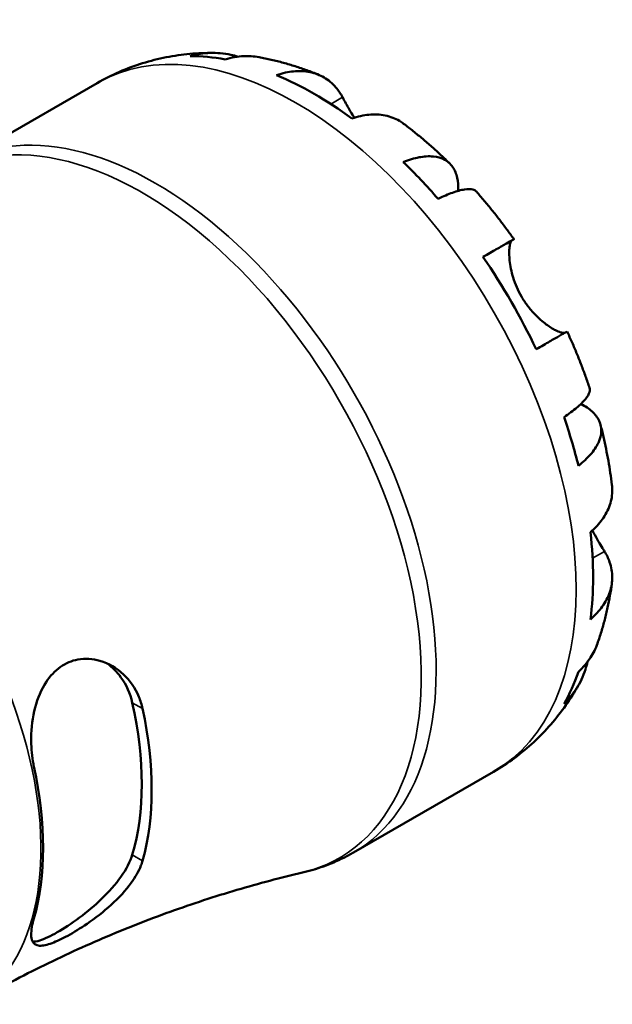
# Model space of a CAD drawing. Header units: millimetres. Extents: x 0 to 903, y 0 to 678.
# Tile 8 of 9: x 656 to 691, y 430 to 488. Entities that reach past the tile are written whole.
import ezdxf

# ---------------------------------------------------------------- set-up
doc = ezdxf.new("R2010")
doc.units = ezdxf.units.MM
doc.layers.add('Visible (ISO)', color=7, linetype='Continuous', lineweight=50)
doc.layers.add('Visible Narrow (ISO)', color=7, linetype='Continuous', lineweight=35)

msp = doc.modelspace()

# ---------------------------------------------------------------- linework, layer by layer
at = {"layer": 'Visible (ISO)'}
for p, q in [((652.157, 479.774), (660.443, 484.546)), ((675.611, 439.045), (683.898, 443.817))]:
    msp.add_line(p, q, dxfattribs=at)
for centre, major_axis, start_param, end_param in [((673.284, 464.823), (-11.648, 20.227), 5.824761, 5.960079), ((673.284, 464.823), (-11.648, 20.227), 5.364352, 5.63509), ((673.284, 464.823), (-11.648, 20.227), 5.039363, 5.174681), ((673.284, 464.823), (-11.648, 20.227), 4.578953, 4.849692), ((673.284, 464.823), (-11.648, 20.227), 4.253965, 4.389283), ((673.284, 464.823), (-11.648, 20.227), 3.793555, 4.064294), ((673.284, 464.823), (11.648, -20.227), 0.326974, 0.462292), ((649.303, 451.013), (9.719, -16.877), 0.501023, 1.073641), ((649.303, 451.013), (10.133, -17.596), 0.51304, 1.061624), ((643.116, 447.45), (-9.968, 17.31), 3.649979, 4.20787)]:
    msp.add_ellipse(centre, major_axis=major_axis, ratio=0.578093, start_param=start_param, end_param=end_param, dxfattribs=at)
for points, knots in [([(660.443, 484.546), (660.868, 484.791), (661.307, 485.012), (662.204, 485.402), (662.662, 485.571), (663.587, 485.858), (664.054, 485.975), (664.991, 486.158), (665.46, 486.225), (666.394, 486.31), (666.858, 486.329), (667.318, 486.327)], [5.4997209, 5.4997209, 5.4997209, 5.4997209, 5.5646808, 5.5646808, 5.6296408, 5.6296408, 5.6946008, 5.6946008, 5.7595607, 5.7595607, 5.8245207, 5.8245207, 5.8245207, 5.8245207]), ([(665.952, 486.141), (666.346, 486.252), (666.751, 486.311), (667.509, 486.337), (667.931, 486.304), (668.493, 486.184), (668.636, 486.146), (668.777, 486.103)], [0.1494024, 0.1494024, 0.1494024, 0.1494024, 0.2912498, 0.2912498, 0.4370651, 0.4370651, 0.4874121, 0.4874121, 0.4874121, 0.4874121]), ([(670.017, 486.072), (669.711, 486.128), (669.399, 486.146), (668.765, 486.116), (668.389, 486.054), (668.014, 485.941)], [4.2689629, 4.2689629, 4.2689629, 4.2689629, 4.3907831, 4.3907831, 4.5326305, 4.5326305, 4.5326305, 4.5326305]), ([(670.017, 486.073), (670.262, 486.028), (670.505, 485.978), (670.986, 485.868), (671.224, 485.808), (671.696, 485.679), (671.93, 485.61), (672.393, 485.462), (672.623, 485.384), (673.077, 485.219), (673.302, 485.132), (673.525, 485.042)], [5.9548362, 5.9548362, 5.9548362, 5.9548362, 5.9913094, 5.9913094, 6.0277826, 6.0277826, 6.0642559, 6.0642559, 6.1007291, 6.1007291, 6.1372023, 6.1372023, 6.1372023, 6.1372023]), ([(671.057, 485.013), (671.412, 485.133), (671.758, 485.206), (672.383, 485.265), (672.716, 485.253), (673.339, 485.128), (673.628, 485.014), (674.115, 484.728), (674.357, 484.53), (674.716, 484.11), (674.85, 483.911), (674.962, 483.703)], [0.14941, 0.14941, 0.14941, 0.14941, 0.290445, 0.290445, 0.4363418, 0.4363418, 0.5822385, 0.5822385, 0.7293467, 0.7293467, 0.8352626, 0.8352626, 0.8352626, 0.8352626]), ([(674.962, 483.703), (674.966, 483.696), (674.97, 483.688), (675.032, 483.573), (675.095, 483.457), (675.225, 483.224), (675.289, 483.11), (675.441, 482.846), (675.53, 482.695), (675.635, 482.524), (675.644, 482.509), (675.654, 482.493)], [-0.5107229, -0.5107229, -0.5107229, -0.5107229, -0.5065357, -0.5065357, -0.4498196, -0.4498196, -0.4007076, -0.4007076, -0.3417366, -0.3417366, -0.3359284, -0.3359284, -0.3359284, -0.3359284]), ([(678.577, 482.138), (678.494, 482.2), (678.41, 482.257), (678.082, 482.449), (677.794, 482.563), (677.171, 482.688), (676.838, 482.699), (676.213, 482.64), (675.867, 482.568), (675.512, 482.448)], [4.094374, 4.094374, 4.094374, 4.094374, 4.1454192, 4.1454192, 4.2913159, 4.2913159, 4.4372126, 4.4372126, 4.5782477, 4.5782477, 4.5782477, 4.5782477]), ([(678.578, 482.138), (678.769, 481.994), (678.959, 481.847), (679.334, 481.548), (679.52, 481.396), (679.888, 481.086), (680.07, 480.929), (680.431, 480.61), (680.61, 480.447), (680.963, 480.118), (681.138, 479.951), (681.311, 479.782)], [0.1518169, 0.1518169, 0.1518169, 0.1518169, 0.1884621, 0.1884621, 0.2251073, 0.2251073, 0.2617526, 0.2617526, 0.2983978, 0.2983978, 0.335043, 0.335043, 0.335043, 0.335043]), ([(678.555, 479.871), (678.894, 480.005), (679.215, 480.099), (679.776, 480.206), (680.066, 480.227), (680.585, 480.179), (680.813, 480.11), (681.178, 479.915), (681.347, 479.771), (681.607, 479.402), (681.698, 479.176), (681.798, 478.723), (681.821, 478.46), (681.808, 478.17)], [0.1494024, 0.1494024, 0.1494024, 0.1494024, 0.2912498, 0.2912498, 0.4370651, 0.4370651, 0.5828803, 0.5828803, 0.7290354, 0.7290354, 0.8751905, 0.8751905, 1.0110192, 1.0110192, 1.0110192, 1.0110192]), ([(682.88, 478.127), (682.827, 478.187), (682.754, 478.227), (682.547, 478.282), (682.38, 478.285), (681.969, 478.22), (681.724, 478.151), (681.23, 477.974), (680.937, 477.85), (680.617, 477.696)], [3.9924134, 3.9924134, 3.9924134, 3.9924134, 4.0991526, 4.0991526, 4.2449679, 4.2449679, 4.3907831, 4.3907831, 4.5326305, 4.5326305, 4.5326305, 4.5326305]), ([(682.881, 478.127), (683.038, 477.949), (683.194, 477.768), (683.502, 477.403), (683.654, 477.218), (683.954, 476.846), (684.103, 476.658), (684.396, 476.278), (684.54, 476.086), (684.825, 475.7), (684.966, 475.505), (685.104, 475.309)], [0.4497722, 0.4497722, 0.4497722, 0.4497722, 0.4856059, 0.4856059, 0.5214397, 0.5214397, 0.5572734, 0.5572734, 0.5931071, 0.5931071, 0.6289409, 0.6289409, 0.6289409, 0.6289409]), ([(683.273, 474.261), (683.576, 474.436), (683.845, 474.59), (684.286, 474.843), (684.495, 474.963), (684.822, 475.15), (684.939, 475.217), (685.08, 475.296), (685.115, 475.316), (685.091, 475.3), (685.056, 475.279), (685.002, 475.247)], [0.14941, 0.14941, 0.14941, 0.14941, 0.290445, 0.290445, 0.4363418, 0.4363418, 0.5822385, 0.5822385, 0.7293467, 0.7293467, 0.8352626, 0.8352626, 0.8352626, 0.8352626]), ([(685.002, 475.247), (684.982, 475.235), (684.962, 475.216), (684.916, 475.145), (684.891, 475.08), (684.852, 474.908), (684.837, 474.8), (684.821, 474.495), (684.826, 474.283), (684.885, 473.738), (684.953, 473.395), (685.18, 472.664), (685.343, 472.282), (685.552, 471.922)], [-0.5076659, -0.5076659, -0.5076659, -0.5076659, -0.4671899, -0.4671899, -0.4020022, -0.4020022, -0.3350664, -0.3350664, -0.2430046, -0.2430046, -0.1248886, -0.1248886, 0, 0, 0, 0]), ([(685.552, 471.922), (685.662, 471.731), (685.783, 471.548), (686.052, 471.189), (686.201, 471.016), (686.573, 470.629), (686.8, 470.434), (687.217, 470.124), (687.406, 470.009), (687.684, 469.868), (687.785, 469.827), (687.953, 469.777), (688.021, 469.767), (688.09, 469.771), (688.105, 469.774), (688.118, 469.777)], [0, 0, 0, 0, 0.0660814, 0.0660814, 0.1366745, 0.1366745, 0.238734, 0.238734, 0.3345777, 0.3345777, 0.4015785, 0.4015785, 0.4668531, 0.4668531, 0.4879872, 0.4879872, 0.4879872, 0.4879872]), ([(688.254, 469.853), (688.254, 469.853), (688.219, 469.834), (688.089, 469.761), (687.972, 469.694), (687.645, 469.507), (687.436, 469.387), (686.995, 469.134), (686.726, 468.98), (686.423, 468.805)], [4.0206832, 4.0206832, 4.0206832, 4.0206832, 4.1454192, 4.1454192, 4.2913159, 4.2913159, 4.4372126, 4.4372126, 4.5782477, 4.5782477, 4.5782477, 4.5782477]), ([(688.254, 469.853), (688.355, 469.635), (688.454, 469.416), (688.646, 468.975), (688.739, 468.755), (688.922, 468.311), (689.011, 468.089), (689.183, 467.642), (689.267, 467.418), (689.429, 466.969), (689.508, 466.743), (689.584, 466.517)], [0.9418698, 0.9418698, 0.9418698, 0.9418698, 0.977704, 0.977704, 1.0135382, 1.0135382, 1.0493723, 1.0493723, 1.0852065, 1.0852065, 1.1210407, 1.1210407, 1.1210407, 1.1210407]), ([(688.071, 464.785), (688.365, 464.985), (688.619, 465.175), (689.021, 465.513), (689.204, 465.689), (689.468, 466.01), (689.549, 466.154), (689.606, 466.359), (689.608, 466.443), (689.584, 466.517)], [0.1494024, 0.1494024, 0.1494024, 0.1494024, 0.2912498, 0.2912498, 0.4370651, 0.4370651, 0.5828803, 0.5828803, 0.6900889, 0.6900889, 0.6900889, 0.6900889]), ([(689.07, 465.567), (689.336, 465.431), (689.56, 465.277), (689.905, 464.962), (690.054, 464.772), (690.242, 464.364), (690.281, 464.147), (690.267, 463.737), (690.211, 463.505), (689.992, 463.035), (689.828, 462.796), (689.453, 462.365), (689.211, 462.135), (688.925, 461.91)], [3.667459, 3.667459, 3.667459, 3.667459, 3.8068425, 3.8068425, 3.9529976, 3.9529976, 4.0991526, 4.0991526, 4.2449679, 4.2449679, 4.3907831, 4.3907831, 4.5326305, 4.5326305, 4.5326305, 4.5326305]), ([(690.232, 464.331), (690.293, 464.097), (690.35, 463.862), (690.458, 463.391), (690.51, 463.155), (690.606, 462.683), (690.652, 462.447), (690.736, 461.973), (690.775, 461.736), (690.846, 461.262), (690.879, 461.024), (690.908, 460.786)], [1.2357307, 1.2357307, 1.2357307, 1.2357307, 1.272368, 1.272368, 1.3090053, 1.3090053, 1.3456426, 1.3456426, 1.3822799, 1.3822799, 1.4189172, 1.4189172, 1.4189172, 1.4189172]), ([(689.638, 457.981), (689.92, 458.227), (690.156, 458.49), (690.521, 458.999), (690.679, 459.292), (690.883, 459.892), (690.929, 460.198), (690.927, 460.578), (690.921, 460.681), (690.908, 460.786)], [0.14941, 0.14941, 0.14941, 0.14941, 0.290445, 0.290445, 0.4363418, 0.4363418, 0.5822385, 0.5822385, 0.6343613, 0.6343613, 0.6343613, 0.6343613]), ([(689.749, 458.081), (689.774, 458.036), (689.799, 457.991), (689.918, 457.773), (690.011, 457.61), (690.19, 457.303), (690.275, 457.161), (690.393, 456.968), (690.43, 456.908), (690.465, 456.851)], [-1.8458886, -1.8458886, -1.8458886, -1.8458886, -1.8294227, -1.8294227, -1.7655818, -1.7655818, -1.7011788, -1.7011788, -1.6696191, -1.6696191, -1.6696191, -1.6696191]), ([(690.465, 456.851), (690.589, 456.651), (690.694, 456.437), (690.876, 455.918), (690.926, 455.61), (690.929, 455.047), (690.883, 454.741), (690.679, 454.142), (690.521, 453.849), (690.156, 453.339), (689.92, 453.077), (689.638, 452.83)], [3.8923951, 3.8923951, 3.8923951, 3.8923951, 3.9983109, 3.9983109, 4.1454192, 4.1454192, 4.2913159, 4.2913159, 4.4372126, 4.4372126, 4.5782477, 4.5782477, 4.5782477, 4.5782477]), ([(690.903, 454.956), (690.871, 454.718), (690.833, 454.48), (690.75, 454.004), (690.703, 453.767), (690.6, 453.292), (690.544, 453.055), (690.421, 452.581), (690.355, 452.345), (690.211, 451.874), (690.133, 451.639), (690.05, 451.405)], [1.7168657, 1.7168657, 1.7168657, 1.7168657, 1.7533314, 1.7533314, 1.7897972, 1.7897972, 1.826263, 1.826263, 1.8627288, 1.8627288, 1.8991945, 1.8991945, 1.8991945, 1.8991945]), ([(688.925, 449.722), (689.211, 449.99), (689.453, 450.284), (689.8, 450.821), (689.943, 451.106), (690.05, 451.405)], [0.1494024, 0.1494024, 0.1494024, 0.1494024, 0.2912498, 0.2912498, 0.4155935, 0.4155935, 0.4155935, 0.4155935]), ([(656.694, 444.127), (656.672, 444.231), (656.651, 444.337), (656.56, 444.884), (656.526, 445.348), (656.542, 446.425), (656.618, 447.039), (656.915, 448.167), (657.127, 448.681), (657.653, 449.482), (657.937, 449.785), (658.582, 450.238), (658.931, 450.384), (659.732, 450.533), (660.178, 450.503), (661.115, 450.231), (661.593, 449.952), (662.379, 449.214), (662.692, 448.765), (662.999, 448.028), (663.072, 447.793), (663.124, 447.55)], [-1.527112, -1.527112, -1.527112, -1.527112, -1.492254, -1.492254, -1.350274, -1.350274, -1.167411, -1.167411, -0.994367, -0.994367, -0.852709, -0.852709, -0.714832, -0.714832, -0.551518, -0.551518, -0.356479, -0.356479, -0.170204, -0.170204, -0.088441, -0.088441, -0.088441, -0.088441]), ([(661.028, 450.223), (661.33, 450.005), (661.613, 449.726), (662.166, 448.96), (662.395, 448.435), (662.513, 447.902)], [1.7319828, 1.7319828, 1.7319828, 1.7319828, 1.8636937, 1.8636937, 2.0416178, 2.0416178, 2.0416178, 2.0416178]), ([(689.46, 450.317), (689.426, 450.164), (689.384, 450.012), (689.204, 449.459), (689.021, 449.077), (688.619, 448.435), (688.365, 448.115), (688.071, 447.83)], [4.1914857, 4.1914857, 4.1914857, 4.1914857, 4.2449679, 4.2449679, 4.3907831, 4.3907831, 4.5326305, 4.5326305, 4.5326305, 4.5326305]), ([(688.93, 448.941), (688.701, 448.536), (688.451, 448.139), (687.906, 447.363), (687.611, 446.985), (686.978, 446.256), (686.639, 445.906), (685.92, 445.24), (685.54, 444.924), (684.744, 444.337), (684.328, 444.064), (683.898, 443.817)], [2.0294153, 2.0294153, 2.0294153, 2.0294153, 2.0951579, 2.0951579, 2.1609004, 2.1609004, 2.226643, 2.226643, 2.2923856, 2.2923856, 2.3581282, 2.3581282, 2.3581282, 2.3581282]), ([(675.611, 439.045), (675.422, 438.936), (675.23, 438.833), (674.839, 438.638), (674.641, 438.546), (674.241, 438.375), (674.038, 438.295), (673.628, 438.148), (673.421, 438.081), (673.005, 437.958), (672.795, 437.902), (672.584, 437.853)], [2.3581282, 2.3581282, 2.3581282, 2.3581282, 2.3925875, 2.3925875, 2.4270469, 2.4270469, 2.4615062, 2.4615062, 2.4959656, 2.4959656, 2.5304249, 2.5304249, 2.5304249, 2.5304249]), ([(663.124, 438.557), (663.097, 438.461), (663.064, 438.364), (662.895, 437.934), (662.701, 437.593), (662.133, 436.804), (661.721, 436.361), (660.817, 435.542), (660.33, 435.165), (659.446, 434.559), (659.058, 434.32), (658.351, 433.934), (658.042, 433.787), (657.465, 433.572), (657.219, 433.52), (656.81, 433.544), (656.669, 433.64), (656.516, 434.007), (656.513, 434.287), (656.605, 434.798), (656.644, 434.96), (656.694, 435.134)], [-1.535365, -1.535365, -1.535365, -1.535365, -1.492843, -1.492843, -1.349191, -1.349191, -1.158656, -1.158656, -0.976408, -0.976408, -0.830815, -0.830815, -0.694397, -0.694397, -0.540069, -0.540069, -0.362526, -0.362526, -0.17426, -0.17426, -0.096481, -0.096481, -0.096481, -0.096481]), ([(662.513, 438.909), (662.395, 438.512), (662.166, 438.06), (661.531, 437.157), (661.125, 436.705), (660.311, 435.923), (659.85, 435.536), (658.929, 434.849), (658.47, 434.548), (658.078, 434.323), (657.687, 434.098), (657.323, 433.924), (656.873, 433.788), (656.734, 433.766), (656.619, 433.769)], [-0.6877666, -0.6877666, -0.6877666, -0.6877666, -0.5098425, -0.5098425, -0.3319185, -0.3319185, -0.1659592, -0.1659592, 0, 0, 0, 0.1659592, 0.1659592, 0.2597236, 0.2597236, 0.2597236, 0.2597236]), ([(652.955, 430.065), (654.226, 430.798), (655.52, 431.492), (658.134, 432.797), (659.454, 433.407), (662.104, 434.538), (663.433, 435.06), (666.082, 436.012), (667.403, 436.442), (670.017, 437.214), (671.311, 437.555), (672.584, 437.853)], [2.3581282, 2.3581282, 2.3581282, 2.3581282, 2.3925875, 2.3925875, 2.4270469, 2.4270469, 2.4615062, 2.4615062, 2.4959656, 2.4959656, 2.5304249, 2.5304249, 2.5304249, 2.5304249])]:
    msp.add_open_spline(points, degree=3, knots=knots, dxfattribs=at)
at = {"layer": 'Visible Narrow (ISO)'}
for p, q in [((674.962, 483.703), (674.268, 483.304)), ((685.002, 475.247), (683.278, 474.254)), ((690.465, 456.851), (689.761, 456.445)), ((662.513, 447.902), (663.124, 447.55)), ((663.124, 438.557), (662.513, 438.909))]:
    msp.add_line(p, q, dxfattribs=at)
for centre, major_axis, start_param, end_param in [((672.171, 464.181), (-11.727, 20.365), 3.141593, 6.283185), ((663.884, 459.409), (11.727, -20.365), 0, 3.141593), ((663.102, 458.959), (-11.661, 20.25), 2.969296, 6.455482), ((642.987, 447.375), (9.968, -17.31), 0, 2.34557)]:
    msp.add_ellipse(centre, major_axis=major_axis, ratio=0.578093, start_param=start_param, end_param=end_param, dxfattribs=at)

doc.saveas('drawing.dxf')
